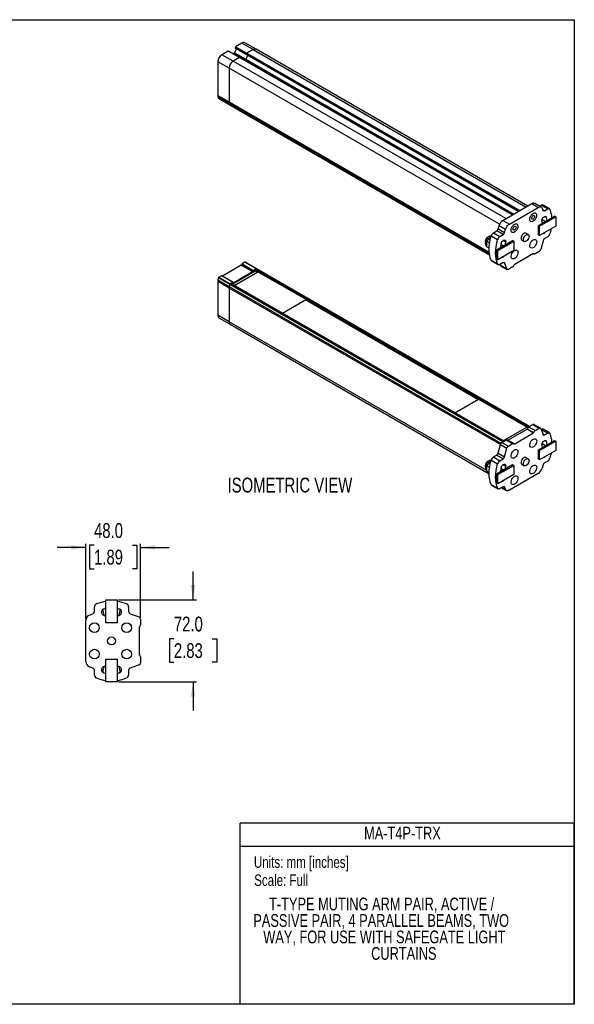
# Model space of a CAD drawing. Header units: millimetres. Extents: x 0 to 1118, y 0 to 864.
# Tile 2 of 2: x 631 to 1118, y 0 to 864. Entities that reach past the tile are written whole.
import ezdxf
from ezdxf.enums import TextEntityAlignment as Align

# ---------------------------------------------------------------- set-up
doc = ezdxf.new("R2010")
doc.units = ezdxf.units.MM
doc.layers.add('DIMENSIONS', color=140, linetype='Continuous', lineweight=25)
doc.layers.add('TEXT', color=140, linetype='Continuous', lineweight=25)
doc.styles.add('SLDTEXTSTYLE0', font='TXT', dxfattribs={"width": 0.75})
doc.dimstyles.new('SLDDIMSTYLE0', dxfattribs={"dimtxt": 13, "dimasz": 13, "dimexe": 0, "dimexo": 0.0625, "dimgap": 3.25, "dimtad": 0, "dimtih": 1, "dimtoh": 1, "dimdec": 1, "dimrnd": 1e-09, "dimzin": 4, "dimdsep": 46, "dimtxsty": 'SLDTEXTSTYLE0', "dimsah": 1, "dimcen": 0.09, "dimadec": 0, "dimazin": 1, "dimtfac": 1, "dimtdec": 1, "dimtmove": 0, "dimatfit": 0, "dimfxl": 0, "dimfrac": 2, "dimtolj": 1, "dimtzin": 12, "dimarcsym": 0})

# ---------------------------------------------------------------- blocks, each defined once
blk = doc.blocks.new('SW_NOTE_0')
at = {"layer": 'TEXT', "color": 0, "insert": (0, 13), "char_height": 10.0838, "attachment_point": 1, "style": 'SLDTEXTSTYLE0'}
blk.add_mtext('Scale: Full', dxfattribs=at)
blk = doc.blocks.new('SW_NOTE_0_1')
at = {"layer": 'TEXT', "color": 0, "insert": (0, 13), "char_height": 10.0838, "attachment_point": 1, "style": 'SLDTEXTSTYLE0'}
blk.add_mtext('Units: mm [inches]', dxfattribs=at)
blk = doc.blocks.new('Block1')
at = {"color": 140, "linetype": 'Continuous', "lineweight": 18}
blk.add_line((1117.6, 0), (824.74, 0), dxfattribs=at)
at = {"layer": 'TEXT'}
for p, q in [((1117.6, 158.75), (824.74, 158.75)), ((824.74, 0), (824.74, 158.75)), ((1117.6, 0), (1117.6, 158.75)), ((824.74, 138.68), (1117.6, 138.68))]:
    blk.add_line(p, q, dxfattribs=at)
for name, p in [('SW_NOTE_0_1', (836.66, 116.77)), ('SW_NOTE_0', (836.93, 100.91))]:
    blk.add_blockref(name, p, dxfattribs=at)
at = {"layer": 'TEXT', "color": 140, "style": 'SLDTEXTSTYLE0', "width": 0.75}
for tag, p in [('AUTOATTR1', (933.26, 141.21)), ('AUTOATTR0_0', (849.99, 79.04)), ('AUTOATTR0_1', (836.15, 64.59)), ('AUTOATTR0_2', (844.87, 50.14)), ('AUTOATTR0_3', (939.47, 35.68))]:
    blk.add_attdef(tag, text='', height=11.18, dxfattribs=at).set_placement(p, align=Align.BOTTOM_LEFT)
blk = doc.blocks.new('_D_6')
at = {"layer": 'DIMENSIONS'}
for p, q in [((689.3, 400.72), (664.3, 400.72)), ((689.3, 337.95), (689.3, 403.89)), ((696.49, 402.63), (692.53, 402.63)), ((692.53, 402.63), (692.53, 381.99)), ((730.11, 402.63), (734.07, 402.63)), ((734.07, 402.63), (734.07, 381.99)), ((737.3, 339.18), (737.3, 403.89)), ((737.3, 400.72), (762.3, 400.72)), ((692.53, 381.99), (696.49, 381.99)), ((734.07, 381.99), (730.11, 381.99))]:
    blk.add_line(p, q, dxfattribs=at)
for points in [[(689.3, 400.72), (676.3, 402.72), (676.3, 398.72)], [(737.3, 400.72), (750.3, 398.72), (750.3, 402.72)]]:
    blk.add_solid(points, dxfattribs=at)
at = {"layer": 'DIMENSIONS', "char_height": 13, "attachment_point": 1, "style": 'SLDTEXTSTYLE0'}
for s, insert in [('48.0', (696.49, 422.03)), ('1.89', (696.49, 398.75))]:
    blk.add_mtext(s, dxfattribs=dict(at, insert=insert))
blk = doc.blocks.new('_D_7')
at = {"layer": 'DIMENSIONS'}
for p, q in [((783.3, 354.72), (783.3, 379.72)), ((718.07, 354.72), (786.47, 354.72)), ((766.49, 320.63), (762.53, 320.63)), ((762.53, 320.63), (762.53, 299.99)), ((800.11, 320.63), (804.07, 320.63)), ((804.07, 320.63), (804.07, 299.99)), ((762.53, 299.99), (766.49, 299.99)), ((804.07, 299.99), (800.11, 299.99)), ((718.07, 282.72), (786.47, 282.72)), ((783.3, 282.72), (783.3, 257.72))]:
    blk.add_line(p, q, dxfattribs=at)
for points in [[(783.3, 354.72), (785.3, 367.72), (781.3, 367.72)], [(783.3, 282.72), (781.3, 269.72), (785.3, 269.72)]]:
    blk.add_solid(points, dxfattribs=at)
at = {"layer": 'DIMENSIONS', "char_height": 13, "attachment_point": 1, "style": 'SLDTEXTSTYLE0'}
for s, insert in [('72.0', (766.49, 340.03)), ('2.83', (766.49, 316.75))]:
    blk.add_mtext(s, dxfattribs=dict(at, insert=insert))

msp = doc.modelspace()

# ---------------------------------------------------------------- linework, layer by layer
at = {"color": 7, "linetype": 'Continuous'}
for p, q in [((0, 863.6), (1117.6, 863.6)), ((1117.6, 863.6), (1117.6, 0)), ((1117.6, 0), (0, 0))]:
    msp.add_line(p, q, dxfattribs=at)
for p, q in [((821.43, 838.06), (819.64, 834.56)), ((820.3, 839.29), (830.2, 833.57)), ((820.3, 839.29), (820.3, 838.88)), ((820.3, 838.88), (830.2, 833.17)), ((820.4, 838.65), (830.28, 832.95)), ((826.21, 843.1), (820.65, 839.9)), ((820.65, 839.9), (830.55, 834.18)), ((836.1, 837.39), (826.21, 843.1)), ((838.6, 837.64), (828.71, 843.35)), ((814.08, 836.1), (808.53, 832.9)), ((818.43, 827.18), (808.53, 832.9)), ((823.98, 830.39), (814.08, 836.1)), ((824.23, 830.41), (814.33, 836.13)), ((823.98, 830.39), (818.43, 827.18)), ((819.37, 834.26), (818.47, 833.74)), ((829.27, 828.55), (819.37, 834.26)), ((819.64, 834.56), (829.54, 828.85)), ((1063.16, 692.31), (823.98, 830.39)), ((1063.3, 692.4), (824.23, 830.41)), ((831.33, 832.34), (829.54, 828.84)), ((831.33, 832.34), (829.54, 828.85)), ((830.2, 833.57), (830.2, 833.16)), ((830.2, 833.17), (830.2, 833.57)), ((830.2, 833.57), (1069.03, 695.7)), ((830.2, 833.16), (1068.67, 695.5)), ((830.3, 832.94), (1068.53, 695.41)), ((836.1, 837.39), (830.55, 834.18)), ((830.55, 834.18), (1069.73, 696.11)), ((836.1, 837.39), (1075.28, 699.31)), ((1076.75, 700.16), (838.6, 837.64)), ((814.89, 821.06), (804.99, 826.78)), ((804.99, 826.78), (804.99, 797.23)), ((814.89, 821.06), (814.89, 791.51)), ((1052.07, 684.14), (814.89, 821.06)), ((1057.61, 689.11), (818.43, 827.18)), ((829.27, 828.55), (828.37, 828.02)), ((829.27, 828.54), (828.37, 828.02)), ((1064.2, 692.92), (829.27, 828.54)), ((829.54, 828.84), (1064.6, 693.15)), ((804.99, 797.23), (814.89, 791.51)), ((815.07, 790.32), (805.17, 796.04)), ((805.17, 796.04), (805.62, 794.75)), ((805.62, 794.75), (815.52, 789.04)), ((805.7, 794.64), (815.6, 788.93)), ((814.89, 791.51), (1043.03, 659.81)), ((815.07, 790.32), (815.52, 789.04)), ((1043.15, 658.66), (815.07, 790.32)), ((815.52, 789.04), (1043.31, 657.54)), ((815.6, 788.93), (1043.32, 657.47)), ((1054.98, 687.59), (1080.38, 702.26)), ((1080.38, 702.26), (1086.04, 698.99)), ((1088.54, 699.24), (1082.88, 702.51)), ((1087.15, 700.04), (1088.66, 700.91)), ((1088.66, 700.91), (1094.32, 697.65)), ((1095.82, 697.79), (1090.16, 701.06)), ((1060.64, 684.33), (1086.04, 698.99)), ((1086.17, 683.02), (1100.32, 691.19)), ((1089.34, 698.29), (1090.17, 696.29)), ((1089.91, 696.93), (1091.49, 696.01)), ((1091.49, 696.01), (1094.32, 697.65)), ((1093.32, 690.15), (1091.73, 691.07)), ((1101.38, 690.58), (1100.32, 691.19)), ((1050.85, 680.13), (1051.68, 683.08)), ((1051.68, 683.08), (1057.34, 679.82)), ((1054.98, 687.59), (1060.64, 684.33)), ((1086.17, 683.02), (1087.23, 682.41)), ((1086.17, 674.86), (1086.17, 683.02)), ((1087.23, 682.41), (1101.38, 690.58)), ((1101.38, 682.41), (1087.23, 674.25)), ((1087.23, 674.25), (1087.23, 682.41)), ((1092.21, 686.51), (1089.29, 688.19)), ((1101.38, 690.58), (1101.38, 682.41)), ((1044.74, 674.03), (1050.4, 670.76)), ((1046.71, 676.69), (1049.53, 678.33)), ((1046.71, 676.69), (1052.36, 673.43)), ((1055.19, 675.06), (1049.53, 678.33)), ((1050.85, 680.13), (1056.51, 676.86)), ((1052.36, 673.43), (1055.19, 675.06)), ((1056.51, 676.86), (1057.34, 679.82)), ((1077.21, 675.09), (1075.09, 676.32)), ((1086.17, 674.86), (1087.23, 674.25)), ((1040.62, 665.16), (1041, 664.94)), ((1041, 669), (1044.54, 673.41)), ((1043.34, 667.65), (1041, 669)), ((1041, 666.85), (1041, 669)), ((1041, 666.85), (1041, 666.43)), ((1041, 664.27), (1041, 666.43)), ((1044.54, 673.41), (1044.56, 673.4)), ((1044.54, 673.41), (1044.56, 673.41)), ((1049.4, 661.8), (1063.55, 669.96)), ((1050.47, 661.19), (1064.61, 669.35)), ((1055.44, 665.28), (1053.27, 666.54)), ((1057.49, 668.36), (1054.95, 669.83)), ((1064.61, 669.35), (1063.55, 669.96)), ((1064.61, 669.35), (1064.61, 661.18)), ((1071.59, 670.26), (1073.71, 669.03)), ((1090.19, 669.67), (1088.25, 662.16)), ((1094.32, 673.15), (1091.52, 671.54)), ((1041, 664.27), (1042.95, 663.15)), ((1049.4, 661.8), (1050.47, 661.19)), ((1049.4, 653.63), (1049.4, 661.8)), ((1050.47, 653.02), (1050.47, 661.19)), ((1064.61, 661.18), (1050.47, 653.02)), ((1081.9, 658.51), (1064.78, 648.63)), ((1081.7, 658.39), (1082.24, 658.08)), ((1081.91, 658.49), (1081.89, 658.5)), ((1081.91, 658.49), (1081.9, 658.51)), ((1086.91, 660.3), (1083.24, 658.18)), ((825.63, 648.18), (809.17, 638.67)), ((835.53, 642.46), (825.63, 648.18)), ((826.11, 649.04), (825.95, 648.59)), ((825.95, 648.59), (835.85, 642.87)), ((826.11, 649.04), (836.01, 643.33)), ((828.78, 650.81), (826.42, 649.45)), ((826.42, 649.45), (836.32, 643.74)), ((838.68, 645.1), (828.78, 650.81)), ((838.93, 645.12), (829.03, 650.84)), ((1044.74, 652.59), (1050.4, 649.33)), ((1045.21, 652.05), (1050.86, 648.78)), ((1049.4, 653.63), (1050.47, 653.02)), ((1055.16, 650.54), (1052.36, 648.93)), ((1052.78, 648.22), (1052.49, 649)), ((1052.78, 648.22), (1058.43, 644.95)), ((1053.11, 647.8), (1058.77, 644.53)), ((1056.49, 650.22), (1055.63, 650.72)), ((1058.43, 644.95), (1056.49, 650.22)), ((1064.78, 648.63), (1064.77, 648.59)), ((837.87, 643.08), (817.66, 631.41)), ((835.53, 642.46), (819, 632.92)), ((819.32, 630.45), (840.24, 642.53)), ((835.85, 642.87), (836.01, 643.33)), ((838.68, 645.1), (836.32, 643.74)), ((839.53, 642.12), (837.87, 643.08)), ((838.01, 644.3), (838.01, 642.99)), ((1077.24, 506.2), (838.01, 644.3)), ((838.68, 645.1), (838.37, 644.92)), ((1077.9, 506.64), (838.37, 644.92)), ((838.68, 645.1), (1078.21, 506.82)), ((1078.36, 506.9), (838.93, 645.12)), ((840.24, 642.53), (882.67, 618.04)), ((1063.44, 646.75), (1059.77, 644.63)), ((814.89, 628.25), (804.99, 633.97)), ((804.99, 633.97), (804.99, 604.42)), ((805.62, 637.16), (805.17, 635.36)), ((805.17, 635.36), (815.07, 629.65)), ((815.52, 631.45), (805.62, 637.16)), ((808.31, 638.99), (805.95, 637.63)), ((805.95, 637.63), (815.85, 631.92)), ((818.21, 633.28), (808.31, 638.99)), ((818.46, 633.31), (808.56, 639.02)), ((815.52, 631.45), (815.07, 629.65)), ((1054.81, 493.31), (815.52, 631.45)), ((818.21, 633.28), (815.85, 631.92)), ((816.16, 632.1), (815.85, 631.92)), ((1055.39, 493.64), (815.85, 631.92)), ((816.16, 632.1), (1055.7, 493.82)), ((1055.84, 493.9), (816.41, 632.12)), ((818.52, 633.24), (818.68, 632.96)), ((818.56, 633.17), (819, 632.92)), ((814.89, 628.25), (814.89, 598.7)), ((1052.75, 490.94), (814.89, 628.25)), ((815.07, 629.65), (1053.29, 492.13)), ((882.67, 618.04), (861.74, 605.96)), ((882.67, 617.21), (882.67, 618.04)), ((1033.03, 530.41), (882.67, 617.21)), ((814.89, 598.7), (804.99, 604.42)), ((806.03, 602.13), (815.93, 596.41)), ((1041, 468.17), (814.89, 598.7)), ((815.93, 596.41), (1042.93, 465.37)), ((1012.82, 518.74), (1033.74, 530.82)), ((1033.74, 530.82), (1076.17, 506.33)), ((1076.17, 506.33), (1055.24, 494.25)), ((1059.32, 494.81), (1076.24, 504.58)), ((1064.78, 491.43), (1081.9, 501.31)), ((1076.17, 505.51), (1076.17, 506.33)), ((1076.53, 505.3), (1076.17, 505.51)), ((1076.25, 504.61), (1076.24, 504.58)), ((1081.9, 501.31), (1076.24, 504.58)), ((1076.25, 504.61), (1081.91, 501.35)), ((1077.58, 506.45), (1081.25, 508.57)), ((1077.58, 506.45), (1083.24, 503.19)), ((1081.25, 508.57), (1086.91, 505.31)), ((1081.9, 501.31), (1081.91, 501.35)), ((1087.91, 505.41), (1082.25, 508.67)), ((1083.24, 503.19), (1086.91, 505.31)), ((1088.25, 504.99), (1090.19, 499.72)), ((1088.53, 504.2), (1088.66, 504.27)), ((1088.66, 504.27), (1094.32, 501.01)), ((1095.82, 501.16), (1090.16, 504.42)), ((1091.52, 499.4), (1094.32, 501.01)), ((1054.11, 492.9), (1057.78, 495.02)), ((1054.11, 492.9), (1059.77, 489.64)), ((1057.78, 495.02), (1063.44, 491.76)), ((1064.44, 491.86), (1058.78, 495.12)), ((1086.17, 486.39), (1100.32, 494.55)), ((1087.23, 485.78), (1101.38, 493.94)), ((1089.98, 500.29), (1091.52, 499.4)), ((1093.32, 493.51), (1091.73, 494.43)), ((1100.32, 494.55), (1101.38, 493.94)), ((1101.38, 493.94), (1101.38, 485.77)), ((1050.83, 483.53), (1052.78, 491.04)), ((1052.78, 491.04), (1058.43, 487.78)), ((1056.49, 480.27), (1058.43, 487.78)), ((1059.77, 489.64), (1063.44, 491.76)), ((1064.77, 491.45), (1064.78, 491.43)), ((1086.17, 478.22), (1086.17, 486.39)), ((1086.17, 486.39), (1087.23, 485.78)), ((1087.23, 477.61), (1087.23, 485.78)), ((1101.38, 485.77), (1087.23, 477.61)), ((1092.21, 489.87), (1089.29, 491.56)), ((1041, 472.37), (1044.54, 476.78)), ((1044.54, 476.78), (1044.56, 476.77)), ((1044.54, 476.78), (1044.56, 476.77)), ((1044.74, 477.39), (1050.4, 474.12)), ((1046.71, 480.06), (1049.5, 481.67)), ((1046.71, 480.06), (1052.36, 476.79)), ((1055.16, 478.4), (1049.5, 481.67)), ((1050.83, 483.53), (1056.49, 480.27)), ((1052.36, 476.79), (1055.16, 478.4)), ((1077.21, 478.46), (1075.09, 479.68)), ((1087.23, 477.61), (1086.17, 478.22)), ((1094.32, 476.51), (1091.49, 474.88)), ((1040.64, 468.54), (1041, 468.34)), ((1041, 472.37), (1043.34, 471.01)), ((1041, 467.64), (1041, 472.37)), ((1041, 467.64), (1042.95, 466.51)), ((1049.4, 465.16), (1063.55, 473.33)), ((1050.47, 464.55), (1064.61, 472.71)), ((1055.44, 468.65), (1053.27, 469.9)), ((1057.49, 471.73), (1054.95, 473.2)), ((1063.55, 473.33), (1064.61, 472.71)), ((1064.61, 472.71), (1064.61, 464.55)), ((1071.59, 473.62), (1073.71, 472.4)), ((1090.17, 473.08), (1089.34, 470.12)), ((1049.4, 465.16), (1050.47, 464.55)), ((1049.4, 457), (1049.4, 465.16)), ((1050.47, 456.38), (1050.47, 464.55)), ((1064.61, 464.55), (1050.47, 456.38)), ((1086.04, 465.61), (1060.64, 450.95)), ((1044.74, 455.96), (1050.4, 452.69)), ((1045.21, 455.41), (1050.86, 452.15)), ((1050.47, 456.38), (1049.4, 457)), ((1055.19, 453.93), (1052.36, 452.29)), ((1053.87, 453.16), (1058.14, 450.7)), ((1054.29, 453.41), (1057.34, 451.65)), ((1056.51, 453.65), (1055.7, 454.11)), ((1057.34, 451.65), (1056.51, 453.65)), ((706.8, 354.72), (716.8, 354.72)), ((706.8, 334.72), (706.8, 354.72)), ((716.8, 354.72), (716.8, 334.72)), ((696.8, 344.38), (696.8, 348.38)), ((705.28, 346.97), (706.8, 347.28)), ((716.8, 347.28), (718.32, 346.97)), ((726.8, 348.38), (726.8, 344.43)), ((692.49, 341.34), (695.52, 342.52)), ((706.63, 341.13), (706.8, 341.17)), ((716.8, 341.17), (716.97, 341.13)), ((728.14, 342.54), (735.96, 339.8)), ((737.3, 337.91), (737.3, 332.72)), ((689.3, 300.75), (689.3, 336.68)), ((716.8, 334.72), (706.8, 334.72)), ((735.98, 330.84), (735.95, 330.82)), ((735.95, 330.82), (735.95, 306.61)), ((706.8, 302.72), (716.8, 302.72)), ((706.8, 282.72), (706.8, 302.72)), ((716.8, 302.72), (716.8, 282.72)), ((735.95, 306.61), (735.98, 306.6)), ((737.3, 304.72), (737.3, 299.52)), ((695.52, 294.92), (692.49, 296.09)), ((706.8, 296.27), (706.63, 296.31)), ((716.97, 296.31), (716.8, 296.27)), ((735.96, 297.64), (728.14, 294.89)), ((696.8, 289.05), (696.8, 293.05)), ((706.8, 290.15), (705.28, 290.46)), ((718.32, 290.46), (716.8, 290.15)), ((726.8, 293), (726.8, 289.05)), ((716.8, 282.72), (706.8, 282.72))]:
    msp.add_line(p, q)
at = {"flags": 128}
for points in [[(1081.54, 693.7), (1082.43, 694.06), (1083.23, 694.08), (1083.89, 693.75), (1084.34, 693.11), (1084.54, 692.22), (1084.47, 691.15), (1084.14, 690), (1083.59, 688.87), (1082.85, 687.86), (1081.99, 687.06), (1081.09, 686.54), (1080.24, 686.35), (1079.5, 686.51), (1078.94, 686.99), (1078.61, 687.77), (1078.55, 688.76), (1078.74, 689.88), (1079.19, 691.04), (1079.85, 692.12), (1080.66, 693.04), (1081.54, 693.7)], [(1081.54, 688.68), (1081.03, 688.5), (1080.59, 688.59), (1080.3, 688.92), (1080.2, 689.46), (1080.3, 690.11), (1080.59, 690.78), (1081.03, 691.37), (1081.54, 691.78), (1082.06, 691.96), (1082.49, 691.88), (1082.78, 691.54), (1082.89, 691.01), (1082.78, 690.35), (1082.49, 689.68), (1082.06, 689.09), (1081.54, 688.68)], [(1086.04, 698.99), (1086.57, 699.25), (1087.09, 699.41), (1087.58, 699.47), (1088.04, 699.43), (1088.45, 699.29), (1088.81, 699.05), (1089.11, 698.71), (1089.34, 698.29)], [(1089.19, 686.66), (1089.15, 687.49), (1089.36, 688.43), (1089.81, 689.36), (1090.42, 690.18), (1091.14, 690.79), (1091.87, 691.11), (1092.53, 691.1), (1093.03, 690.77), (1093.32, 690.15)], [(1091.49, 696.01), (1091.28, 695.91), (1091.07, 695.84), (1090.87, 695.82), (1090.69, 695.84), (1090.52, 695.9), (1090.38, 695.99), (1090.26, 696.13), (1090.17, 696.29)], [(1094.32, 697.65), (1094.63, 697.8), (1094.94, 697.9), (1095.23, 697.93), (1095.5, 697.91), (1095.75, 697.83), (1095.96, 697.69), (1096.14, 697.5), (1096.28, 697.25)], [(1065.14, 684.23), (1066.02, 684.59), (1066.83, 684.6), (1067.49, 684.28), (1067.93, 683.64), (1068.13, 682.75), (1068.07, 681.68), (1067.74, 680.53), (1067.18, 679.4), (1066.44, 678.39), (1065.58, 677.59), (1064.69, 677.07), (1063.83, 676.88), (1063.09, 677.04), (1062.53, 677.52), (1062.21, 678.3), (1062.14, 679.29), (1062.34, 680.41), (1062.79, 681.57), (1063.44, 682.65), (1064.25, 683.57), (1065.14, 684.23)], [(1065.14, 679.21), (1064.62, 679.03), (1064.19, 679.11), (1063.9, 679.45), (1063.79, 679.98), (1063.9, 680.64), (1064.19, 681.31), (1064.62, 681.9), (1065.14, 682.31), (1065.65, 682.49), (1066.09, 682.41), (1066.38, 682.07), (1066.48, 681.54), (1066.38, 680.88), (1066.09, 680.21), (1065.65, 679.62), (1065.14, 679.21)], [(1089.19, 686.66), (1089.37, 685.72), (1089.48, 684.93)], [(1044.75, 674.06), (1044.3, 674.02), (1043.36, 673.71), (1042.4, 673.07), (1041.49, 672.18), (1040.7, 671.08), (1040.09, 669.87), (1039.71, 668.63), (1039.58, 667.45)], [(1044.74, 652.59), (1043.96, 654.73), (1043.39, 657.07), (1043.05, 659.59), (1042.93, 662.27), (1043.05, 665.07), (1043.39, 667.99), (1043.96, 670.98), (1044.74, 674.03)], [(1075.09, 676.32), (1074.52, 676.48), (1073.75, 676.34), (1072.93, 675.87), (1072.16, 675.12), (1071.52, 674.17), (1071.07, 673.13), (1070.87, 672.1), (1070.94, 671.2), (1071.27, 670.53), (1071.59, 670.26)], [(1075.46, 669.21), (1074.66, 668.9), (1073.94, 668.93), (1073.39, 669.3), (1073.06, 669.98), (1072.99, 670.88), (1073.19, 671.9), (1073.64, 672.95), (1074.28, 673.9), (1075.05, 674.65), (1075.87, 675.12), (1076.64, 675.26), (1077.28, 675.05), (1077.73, 674.52), (1077.93, 673.72), (1077.86, 672.75), (1077.53, 671.7), (1076.98, 670.69), (1076.26, 669.82), (1075.46, 669.21)], [(1097.32, 680.07), (1097.07, 678.86), (1096.28, 675.82)], [(1050.4, 649.33), (1049.61, 651.47), (1049.05, 653.81), (1048.7, 656.32), (1048.59, 659), (1048.7, 661.81), (1049.05, 664.72), (1049.61, 667.72), (1050.4, 670.76)], [(1053.36, 667.08), (1053.65, 668.03), (1054.15, 668.94), (1054.81, 669.71), (1055.54, 670.23), (1056.25, 670.46), (1056.87, 670.35), (1057.32, 669.93), (1057.53, 669.24), (1057.49, 668.36)], [(1057.2, 666.3), (1057.31, 667.22), (1057.49, 668.36)], [(1081.61, 670.55), (1082.5, 670.91), (1083.31, 670.93), (1083.96, 670.6), (1084.41, 669.96), (1084.61, 669.07), (1084.54, 668), (1084.22, 666.85), (1083.66, 665.72), (1082.92, 664.71), (1082.06, 663.91), (1081.16, 663.39), (1080.31, 663.2), (1079.57, 663.36), (1079.01, 663.84), (1078.68, 664.62), (1078.62, 665.61), (1078.82, 666.73), (1079.26, 667.89), (1079.92, 668.97), (1080.73, 669.89), (1081.61, 670.55)], [(1065.21, 661.08), (1066.09, 661.44), (1066.9, 661.46), (1067.56, 661.13), (1068.01, 660.49), (1068.2, 659.6), (1068.14, 658.53), (1067.81, 657.38), (1067.25, 656.25), (1066.51, 655.24), (1065.66, 654.44), (1064.76, 653.92), (1063.9, 653.73), (1063.16, 653.89), (1062.61, 654.37), (1062.28, 655.15), (1062.21, 656.14), (1062.41, 657.26), (1062.86, 658.42), (1063.51, 659.5), (1064.32, 660.42), (1065.21, 661.08)], [(1083.24, 658.18), (1083.02, 658.08), (1082.81, 658.01), (1082.61, 657.99), (1082.43, 658.01), (1082.26, 658.07), (1082.12, 658.17), (1082, 658.31), (1081.91, 658.49)], [(1052.36, 648.93), (1052.05, 648.78), (1051.74, 648.68), (1051.45, 648.64), (1051.18, 648.66), (1050.93, 648.75), (1050.72, 648.89), (1050.54, 649.08), (1050.4, 649.33)], [(1055.16, 650.54), (1055.37, 650.65), (1055.59, 650.71), (1055.79, 650.74), (1055.98, 650.72), (1056.14, 650.65), (1056.29, 650.55), (1056.4, 650.4), (1056.49, 650.22)], [(1059.77, 644.63), (1059.55, 644.53), (1059.34, 644.46), (1059.14, 644.44), (1058.95, 644.46), (1058.78, 644.52), (1058.64, 644.63), (1058.52, 644.77), (1058.43, 644.95)], [(818.21, 633.28), (818.26, 633.31), (818.31, 633.32), (818.35, 633.33), (818.4, 633.33), (818.44, 633.32), (818.47, 633.3), (818.5, 633.27), (818.52, 633.24)], [(1086.91, 505.31), (1087.13, 505.41), (1087.34, 505.48), (1087.54, 505.5), (1087.73, 505.48), (1087.9, 505.42), (1088.04, 505.31), (1088.16, 505.17), (1088.25, 504.99)], [(1094.32, 501.01), (1094.63, 501.16), (1094.94, 501.26), (1095.23, 501.3), (1095.5, 501.28), (1095.75, 501.19), (1095.96, 501.05), (1096.14, 500.86), (1096.28, 500.61)], [(1081.61, 495.72), (1082.5, 496.07), (1083.31, 496.09), (1083.96, 495.77), (1084.41, 495.13), (1084.61, 494.24), (1084.54, 493.17), (1084.22, 492.01), (1083.66, 490.88), (1082.92, 489.87), (1082.06, 489.07), (1081.16, 488.56), (1080.31, 488.37), (1079.57, 488.52), (1079.01, 489.01), (1078.68, 489.78), (1078.62, 490.78), (1078.82, 491.9), (1079.26, 493.05), (1079.92, 494.14), (1080.73, 495.05), (1081.61, 495.72)], [(1089.19, 490.02), (1089.15, 490.85), (1089.36, 491.79), (1089.81, 492.73), (1090.42, 493.55), (1091.14, 494.15), (1091.87, 494.47), (1092.53, 494.46), (1093.03, 494.13), (1093.32, 493.51)], [(1091.52, 499.4), (1091.3, 499.29), (1091.09, 499.23), (1090.89, 499.2), (1090.7, 499.23), (1090.54, 499.29), (1090.39, 499.39), (1090.28, 499.54), (1090.19, 499.72)], [(1065.21, 486.25), (1066.09, 486.6), (1066.9, 486.62), (1067.56, 486.3), (1068.01, 485.66), (1068.2, 484.77), (1068.14, 483.7), (1067.81, 482.54), (1067.25, 481.41), (1066.51, 480.4), (1065.66, 479.6), (1064.76, 479.09), (1063.9, 478.9), (1063.16, 479.05), (1062.61, 479.54), (1062.28, 480.31), (1062.21, 481.31), (1062.41, 482.43), (1062.86, 483.58), (1063.51, 484.67), (1064.32, 485.58), (1065.21, 486.25)], [(1063.44, 491.76), (1063.66, 491.86), (1063.87, 491.93), (1064.07, 491.95), (1064.25, 491.93), (1064.42, 491.87), (1064.56, 491.77), (1064.68, 491.63), (1064.77, 491.45)], [(1089.19, 490.02), (1089.37, 489.09), (1089.48, 488.29)], [(1044.75, 477.44), (1044.33, 477.4), (1043.39, 477.09), (1042.42, 476.46), (1041.52, 475.56), (1040.73, 474.46), (1040.12, 473.25), (1039.74, 472.01), (1039.61, 470.83)], [(1044.74, 455.96), (1043.96, 458.09), (1043.39, 460.43), (1043.05, 462.95), (1042.93, 465.63), (1043.05, 468.44), (1043.39, 471.35), (1043.96, 474.35), (1044.74, 477.39)], [(1075.09, 479.68), (1074.52, 479.85), (1073.75, 479.71), (1072.93, 479.24), (1072.16, 478.49), (1071.52, 477.54), (1071.07, 476.49), (1070.87, 475.46), (1070.94, 474.57), (1071.27, 473.89), (1071.59, 473.62)], [(1075.46, 472.57), (1074.66, 472.26), (1073.94, 472.29), (1073.39, 472.67), (1073.06, 473.34), (1072.99, 474.24), (1073.19, 475.27), (1073.64, 476.31), (1074.28, 477.26), (1075.05, 478.01), (1075.87, 478.48), (1076.64, 478.62), (1077.28, 478.41), (1077.73, 477.88), (1077.93, 477.09), (1077.86, 476.11), (1077.53, 475.06), (1076.98, 474.05), (1076.26, 473.19), (1075.46, 472.57)], [(1097.32, 483.43), (1097.07, 482.22), (1096.28, 479.18)], [(1050.4, 452.69), (1049.61, 454.83), (1049.05, 457.17), (1048.7, 459.69), (1048.59, 462.36), (1048.7, 465.17), (1049.05, 468.09), (1049.61, 471.08), (1050.4, 474.12)], [(1053.36, 470.44), (1053.65, 471.39), (1054.15, 472.31), (1054.81, 473.07), (1055.54, 473.6), (1056.25, 473.82), (1056.87, 473.71), (1057.32, 473.29), (1057.53, 472.6), (1057.49, 471.73)], [(1057.2, 469.66), (1057.31, 470.58), (1057.49, 471.73)], [(1081.61, 472.61), (1082.5, 472.97), (1083.31, 472.98), (1083.96, 472.66), (1084.41, 472.02), (1084.61, 471.13), (1084.54, 470.06), (1084.22, 468.91), (1083.66, 467.78), (1082.92, 466.77), (1082.06, 465.97), (1081.16, 465.45), (1080.31, 465.26), (1079.57, 465.42), (1079.01, 465.9), (1078.68, 466.68), (1078.62, 467.67), (1078.82, 468.79), (1079.26, 469.95), (1079.92, 471.03), (1080.73, 471.94), (1081.61, 472.61)], [(1065.21, 463.14), (1066.09, 463.5), (1066.9, 463.51), (1067.56, 463.19), (1068.01, 462.55), (1068.2, 461.66), (1068.14, 460.59), (1067.81, 459.44), (1067.25, 458.3), (1066.51, 457.29), (1065.66, 456.5), (1064.76, 455.98), (1063.9, 455.79), (1063.16, 455.94), (1062.61, 456.43), (1062.28, 457.21), (1062.21, 458.2), (1062.41, 459.32), (1062.86, 460.48), (1063.51, 461.56), (1064.32, 462.47), (1065.21, 463.14)], [(1052.36, 452.29), (1052.05, 452.14), (1051.74, 452.04), (1051.45, 452.01), (1051.18, 452.03), (1050.93, 452.11), (1050.72, 452.25), (1050.54, 452.45), (1050.4, 452.69)], [(1055.19, 453.93), (1055.4, 454.03), (1055.61, 454.1), (1055.81, 454.12), (1055.99, 454.1), (1056.16, 454.05), (1056.3, 453.95), (1056.42, 453.81), (1056.51, 453.65)], [(1060.64, 450.95), (1060.11, 450.69), (1059.59, 450.53), (1059.1, 450.47), (1058.64, 450.51), (1058.23, 450.65), (1057.87, 450.89), (1057.57, 451.23), (1057.34, 451.65)]]:
    msp.add_lwpolyline(points, dxfattribs=at)
for centre, radius in [((696.85, 330.32), 4.25), ((725.15, 330.32), 4.25), ((711.8, 318.72), 3.5), ((696.85, 307.12), 4.25), ((725.15, 307.12), 4.25)]:
    msp.add_circle(centre, radius)
for centre, radius, start, end in [((821.07, 839.25), 0.768, 122.60548, 177.39452), ((820.54, 838.85), 0.24, 172.74417, 235.94365), ((827.67, 841.06), 2.51, 65.69288, 125.61758), ((837.57, 835.34), 2.51, 65.69288, 125.61758), ((812.67, 826.43), 7.68, 122.60548, 177.39452), ((814.22, 835.9), 0.251, 65.69288, 125.61758), ((818.97, 834.89), 0.74, 302.21194, 334.05161), ((824.12, 830.18), 0.251, 65.69288, 125.61758), ((830.97, 833.54), 0.768, 122.60548, 177.39452), ((830.45, 833.14), 0.246, 173.70115, 234.98667), ((830.44, 833.13), 0.24, 172.74417, 235.94365), ((822.57, 820.71), 7.68, 122.60548, 177.39452), ((828.87, 829.17), 0.74, 302.21194, 334.05161), ((828.87, 829.17), 0.74, 302.21195, 334.05162), ((808.63, 797.18), 3.64, 179.19985, 198.19058), ((805.81, 794.81), 0.197, 197.07055, 238.4522), ((818.53, 791.46), 3.64, 179.19985, 198.19058), ((815.71, 789.1), 0.197, 197.07055, 238.4522), ((1081.84, 700.26), 2.47, 65.115, 126.19546), ((1089.53, 699.71), 1.49, 65.18156, 126.1289), ((1074.98, 688.39), 23.07, 3.64865, 22.59488), ((1059.22, 681.04), 7.81, 122.87301, 164.79593), ((1064.87, 677.77), 7.81, 122.87301, 164.79593), ((1072.53, 685.52), 21.3, 5.04996, 12.55027), ((1049.25, 672.76), 4.68, 122.85776, 164.32052), ((1047.84, 680.95), 3.12, 302.87301, 344.79593), ((1053.5, 677.68), 3.12, 302.87301, 344.79593), ((1089.85, 679), 2.94, 282.68855, 317.30607), ((1091.78, 677.08), 4.68, 302.85776, 344.32052), ((1042.06, 667.19), 2.49, 174.06714, 234.62068), ((1054.9, 669.5), 4.68, 122.85776, 164.32052), ((1086.66, 661.06), 33.84, 169.74487, 175.29086), ((1093.22, 668.91), 3.13, 122.9013, 165.86149), ((1085.21, 662.93), 3.13, 302.9013, 345.86149), ((825.21, 648.83), 0.774, 302.74796, 341.72853), ((826.8, 648.83), 0.724, 121.35728, 163.1192), ((828.92, 650.61), 0.246, 64.89711, 126.41335), ((1045.79, 653.02), 1.13, 202.14718, 239.06782), ((1053.52, 648.46), 0.78, 198.32024, 238.62339), ((1054.19, 658.02), 2.62, 280.48129, 319.51333), ((1061.74, 649.38), 3.13, 302.89216, 345.48146), ((835.11, 643.11), 0.774, 302.74796, 341.72853), ((836.7, 643.12), 0.724, 121.35728, 163.1192), ((838.78, 644.27), 0.768, 122.60548, 177.39452), ((838.82, 644.9), 0.246, 64.89711, 126.41335), ((810.84, 633.92), 5.85, 165.68538, 179.5026), ((806.38, 636.98), 0.783, 122.91207, 166.38231), ((808.46, 638.8), 0.244, 65.91951, 127.61116), ((816.28, 631.26), 0.783, 122.91207, 166.38231), ((816.31, 631.9), 0.251, 65.69288, 125.61758), ((818.86, 633.09), 0.216, 214.56649, 309.89963), ((820.74, 628.2), 5.85, 165.68538, 179.5026), ((807.37, 604.12), 2.4, 172.74417, 235.94365), ((817.27, 598.4), 2.4, 172.74417, 235.94365), ((1079.28, 503.83), 3.13, 122.89216, 165.48146), ((1081.84, 507.78), 0.984, 64.96791, 126.34255), ((1084.94, 500.56), 3.13, 122.89216, 165.48146), ((1089.53, 503.07), 1.49, 65.18156, 126.1289), ((1055.81, 490.28), 3.13, 122.9013, 165.86149), ((1058.37, 494.23), 0.986, 65.02003, 126.29043), ((1072.53, 488.88), 21.3, 5.04996, 12.55027), ((1074.98, 491.75), 23.07, 3.64865, 22.59488), ((1061.47, 487.01), 3.13, 122.9013, 165.86149), ((1049.25, 476.13), 4.68, 122.85776, 164.32052), ((1047.8, 484.3), 3.13, 302.9013, 345.86149), ((1054.9, 472.86), 4.68, 122.85776, 164.32052), ((1053.46, 481.03), 3.13, 302.9013, 345.86149), ((1089.85, 482.36), 2.94, 282.68855, 317.30607), ((1091.78, 480.44), 4.68, 302.85776, 344.32052), ((1042.09, 470.57), 2.49, 174.06714, 234.62068), ((1086.66, 464.42), 33.84, 169.74487, 175.29086), ((1081.8, 472.17), 7.81, 302.87301, 344.79593), ((1093.18, 472.26), 3.12, 122.87301, 164.79593), ((1054.19, 461.39), 2.62, 280.48129, 319.51333), ((1045.79, 456.38), 1.13, 202.14718, 239.06782), ((699.8, 348.38), 3, 112.02431, 180), ((711.8, 318.72), 35, 98.21321, 112.02431), ((705.95, 344.05), 3, 103, 283), ((711.8, 344.72), 7.5, 164.55675, 208.44325), ((711.8, 318.72), 35, 67.97569, 81.78679), ((717.65, 344.05), 3, 257, 77), ((711.8, 344.72), 7.5, 331.55675, 15.44325), ((723.8, 348.38), 3, 0, 67.97569), ((694.3, 336.68), 5, 111.19444, 180), ((694.8, 344.38), 2, 291.19444, 360), ((728.8, 344.43), 2, 180, 250.6609), ((735.3, 337.91), 2, 360, 70.6609), ((735.3, 332.72), 2, 290, 360), ((735.3, 304.72), 2, 0, 70), ((694.3, 300.75), 5, 180, 248.80556), ((694.8, 293.05), 2, 360, 68.80556), ((705.95, 293.38), 3, 77, 257), ((711.8, 292.72), 7.5, 151.55675, 195.44325), ((717.65, 293.38), 3, 283, 103), ((711.8, 292.72), 7.5, 344.55675, 28.44325), ((728.8, 293), 2, 109.3391, 180), ((735.3, 299.52), 2, 289.3391, 0), ((699.8, 289.05), 3, 180, 247.97569), ((711.8, 318.72), 35, 247.97569, 261.78679), ((711.8, 318.72), 35, 278.21321, 292.02431), ((723.8, 289.05), 3, 292.02431, 360)]:
    msp.add_arc(centre, radius, start, end)
for points, knots in [([(1040.13, 671.23), (1039.95, 670.87), (1039.7, 670.35), (1039.55, 669.49), (1039.5, 668.81), (1039.61, 668.32), (1039.65, 668.12)], [0, 0, 0, 0, 0.371664, 0.53478, 0.811623, 1, 1, 1, 1]), ([(1042.63, 673.22), (1042.34, 673.12), (1041.81, 672.93), (1041.15, 672.46), (1040.58, 671.92), (1040.28, 671.47), (1040.13, 671.23)], [0, 0, 0, 0, 0.280499, 0.507794, 0.736009, 1, 1, 1, 1]), ([(1042.64, 476.59), (1042.35, 476.49), (1041.83, 476.3), (1041.16, 475.84), (1040.59, 475.3), (1040.29, 474.85), (1040.13, 474.6)], [0, 0, 0, 0, 0.281198, 0.508193, 0.735859, 1, 1, 1, 1]), ([(1040.13, 474.6), (1039.96, 474.24), (1039.7, 473.72), (1039.55, 472.86), (1039.5, 472.15), (1039.62, 471.62), (1039.67, 471.39)], [0, 0, 0, 0, 0.359654, 0.517391, 0.785082, 1, 1, 1, 1])]:
    msp.add_open_spline(points, degree=3, knots=knots)

# ---------------------------------------------------------------- block references
at = {"color": 7, "linetype": 'Continuous'}
ref = msp.add_blockref('Block1', (0, 0), dxfattribs=at)
ref.add_attrib('AUTOATTR0_0', 'T-TYPE MUTING ARM PAIR, ACTIVE / ', dxfattribs={"layer": 'TEXT', "height": 11.176, "style": 'SLDTEXTSTYLE0', "width": 0.75}).set_placement((849.99, 79.04), align=Align.BOTTOM_LEFT)
ref.add_attrib('AUTOATTR0_1', 'PASSIVE PAIR, 4 PARALLEL BEAMS, TWO ', dxfattribs={"layer": 'TEXT', "height": 11.176, "style": 'SLDTEXTSTYLE0', "width": 0.75}).set_placement((836.15, 64.59), align=Align.BOTTOM_LEFT)
ref.add_attrib('AUTOATTR0_2', 'WAY, FOR USE WITH SAFEGATE LIGHT ', dxfattribs={"layer": 'TEXT', "height": 11.176, "style": 'SLDTEXTSTYLE0', "width": 0.75}).set_placement((844.87, 50.14), align=Align.BOTTOM_LEFT)
ref.add_attrib('AUTOATTR0_3', 'CURTAINS', dxfattribs={"layer": 'TEXT', "height": 11.176, "style": 'SLDTEXTSTYLE0', "width": 0.75}).set_placement((939.47, 35.68), align=Align.BOTTOM_LEFT)
ref.add_attrib('AUTOATTR1', 'MA-T4P-TRX', dxfattribs={"layer": 'TEXT', "height": 11.176, "style": 'SLDTEXTSTYLE0', "width": 0.75}).set_placement((933.26, 141.21), align=Align.BOTTOM_LEFT)

# ---------------------------------------------------------------- texts
at = {"layer": 'TEXT', "insert": (813.56, 461.9), "char_height": 13, "attachment_point": 1, "style": 'SLDTEXTSTYLE0'}
msp.add_mtext('ISOMETRIC VIEW', dxfattribs=at)

# ---------------------------------------------------------------- dimensions: what is measured, and where the dimension line sits
at = {"layer": 'DIMENSIONS'}
for base, p1, p2, angle, picture, middle in [((737.3, 400.72), (689.3, 336.68), (737.3, 337.91), 0, '_D_6', (713.3, 400.72)), ((783.3, 282.72), (716.8, 354.72), (716.8, 282.72), 90, '_D_7', (783.3, 318.72))]:
    dim = msp.add_linear_dim(base=base, p1=p1, p2=p2, angle=angle, dimstyle='SLDDIMSTYLE0', dxfattribs=at)
    dim.commit()
    dim.dimension.update_dxf_attribs({"geometry": picture, "text_midpoint": middle, "dimtype": 160})

doc.saveas('drawing.dxf')
